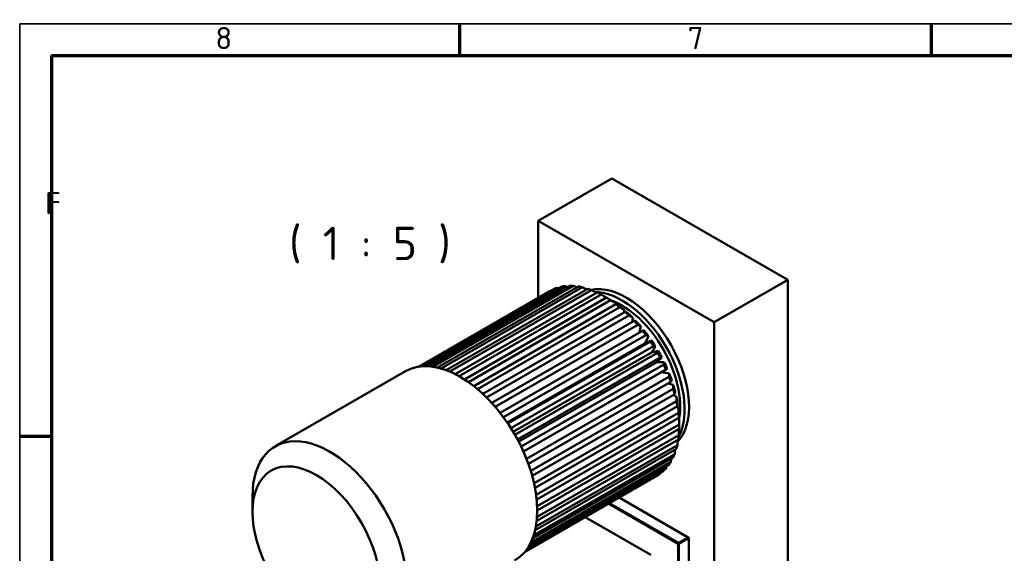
# Model space of a CAD drawing. Header units: millimetres. Extents: x 10 to 1178, y 10 to 831.
# Tile 4 of 8: x 10 to 320, y 663 to 831. Entities that reach past the tile are written whole.
import ezdxf

# ---------------------------------------------------------------- set-up
doc = ezdxf.new("R2010")
doc.units = ezdxf.units.MM
doc.header["$LTSCALE"] = 2
doc.layers.get('0').update_dxf_attribs({"lineweight": 25})
for name, color, linetype, lineweight in [('Rahmen (ISO)', 7, 'Continuous', 70), ('Sichtbar (ISO)', 7, 'Continuous', 50), ('Symbol (ISO)', 7, 'Continuous', 25)]:
    doc.layers.add(name, color=color, linetype=linetype, lineweight=lineweight)
doc.styles.add('Bezeichnungstext (DIN)', font='isocpeur.ttf')
doc.styles.add('Notiztext (DIN)', font='isocpeur.ttf')

# ---------------------------------------------------------------- blocks, each defined once
blk = doc.blocks.new('Ränder Hagen+Goebel Rahmen')
at = {"layer": 'Rahmen (ISO)', "linetype": 'Continuous', "lineweight": 35}
for q in [(5, 5), (589, 415)]:
    blk.add_line((5, 415), q, dxfattribs=at)
at = {"layer": 'Rahmen (ISO)'}
for p, q in [((74.25, 410), (74.25, 415)), ((148.5, 410), (148.5, 415)), ((10, 410), (584, 410)), ((10, 410), (10, 10)), ((10, 350), (5, 350))]:
    blk.add_line(p, q, dxfattribs=at)
at = {"layer": 'Symbol (ISO)', "char_height": 3.5, "style": 'Notiztext (DIN)'}
for s, insert, attachment_point in [('8', (37.125, 411), 8), ('7', (111.375, 411), 8), ('F', (9, 385), 7)]:
    blk.add_mtext(s, dxfattribs=dict(at, insert=insert, attachment_point=attachment_point))

msp = doc.modelspace()

# ---------------------------------------------------------------- linework, layer by layer
at = {"layer": 'Sichtbar (ISO)'}
for p, q in [((196.4055, 781.271), (173.2124, 767.915)), ((196.4055, 781.271), (251.8427, 749.3469)), ((173.2124, 743.696), (173.2124, 767.915)), ((173.2124, 767.915), (228.6496, 735.9909)), ((180.6116, 747.2458), (137.0409, 722.1551)), ((137.8288, 722.1724), (181.6556, 747.4107)), ((183.1879, 747.5022), (139.1018, 722.1147)), ((140.0864, 722.0018), (184.3068, 747.4666)), ((185.9326, 747.2746), (141.5683, 721.727)), ((142.6657, 721.4463), (187.1085, 747.0392)), ((251.8427, 749.3469), (228.6496, 735.9909)), ((251.8427, 749.3469), (251.8427, 608.7288)), ((135.5351, 721.999), (176.9696, 745.8596)), ((178.2443, 746.5095), (135.7339, 722.0295)), ((136.1503, 722.0832), (179.197, 746.8721)), ((188.8022, 746.5667), (144.2712, 720.923)), ((145.4358, 720.4626), (190.0168, 746.1351)), ((191.7516, 745.3895), (147.1127, 719.6837)), ((148.3131, 719.0434), (192.9856, 744.7686)), ((176.9696, 745.8596), (177.0646, 745.8302)), ((179.197, 746.8721), (179.666, 746.7013)), ((194.7342, 743.7617), (150.022, 718.0136)), ((151.2325, 717.1997), (195.9683, 742.9613)), ((197.7031, 741.7089), (152.9394, 715.9312)), ((154.1374, 714.9544), (198.9177, 740.7416)), ((194.7114, 743.7789), (194.7161, 743.7513)), ((197.5154, 742.0421), (197.5478, 741.6195)), ((200.6113, 739.2635), (155.8114, 713.4649)), ((156.9757, 712.3393), (201.7873, 738.1445)), ((200.2842, 739.9202), (200.2591, 739.0606)), ((203.4131, 736.464), (158.588, 710.6509)), ((159.6989, 709.3935), (204.5319, 735.2111)), ((202.9739, 737.4468), (202.7702, 736.0938)), ((205.5421, 734.6608), (204.9687, 732.7239)), ((228.6496, 735.9909), (228.6496, 595.3728)), ((206.0642, 733.3547), (161.2225, 707.5321)), ((162.2618, 706.1621), (207.1082, 731.9875)), ((207.9485, 731.6063), (206.9117, 729.4464)), ((206.9117, 729.4464), (163.4821, 704.437)), ((208.5229, 729.9845), (163.6717, 704.1565)), ((164.6225, 702.6954), (209.4756, 728.5246)), ((206.9117, 729.4464), (208.8591, 730.317)), ((208.8275, 726.5108), (165.3661, 701.483)), ((210.7503, 726.4066), (165.8962, 700.5769)), ((210.155, 728.3312), (208.8275, 726.5108)), ((208.8275, 726.5108), (210.9754, 726.9679)), ((166.7432, 699.0477), (211.5967, 724.877)), ((210.5295, 723.4351), (167.0778, 698.4129)), ((212.7113, 722.6774), (167.8605, 696.8496)), ((212.1267, 724.8875), (210.5295, 723.4351)), ((210.5295, 723.4351), (212.8442, 723.4716)), ((131.4384, 720.5641), (90.4262, 696.9468)), ((168.5905, 695.2763), (213.4381, 721.1023)), ((211.991, 720.2678), (168.591, 695.2754)), ((213.8328, 721.3292), (211.991, 720.2678)), ((211.991, 720.2678), (214.4358, 719.8831)), ((213.4381, 721.1023), (213.8328, 721.3292)), ((214.375, 718.8558), (169.534, 693.0336)), ((170.1358, 691.4413), (214.9707, 717.26)), ((214.1145, 716.767), (215.7253, 716.2591)), ((215.7152, 715.002), (170.8912, 689.1895)), ((171.3559, 687.6037), (216.1704, 713.4106)), ((215.6787, 713.1275), (216.6923, 712.6566)), ((216.7107, 711.1767), (171.9125, 685.3791)), ((172.2338, 683.8253), (217.0182, 709.6149)), ((217.3459, 707.4404), (172.5846, 681.6641)), ((216.7675, 709.4706), (217.3214, 709.1326)), ((172.7591, 680.1677), (217.5009, 705.9328)), ((217.6107, 703.8518), (172.9018, 678.1057)), ((217.4161, 705.884), (217.6029, 705.7426)), ((217.6187, 704.7612), (217.6187, 703.1324)), ((217.5009, 700.4677), (172.8669, 674.7647)), ((172.9295, 676.6921), (217.6107, 702.4222)), ((172.7523, 673.4589), (217.3459, 699.1387)), ((216.1704, 694.5222), (171.8179, 668.9813)), ((172.2484, 670.5297), (216.7107, 696.1338)), ((217.0182, 697.3414), (172.4946, 671.702)), ((214.9707, 692.0546), (170.905, 666.6788)), ((171.4625, 667.9717), (215.7152, 693.4551)), ((211.5967, 688.3235), (169.1706, 663.8919)), ((169.5412, 664.3794), (212.7113, 689.2394)), ((213.4381, 689.9774), (169.9075, 664.9098)), ((170.4883, 665.8722), (214.375, 691.1448)), ((211.6591, 688.6335), (211.5967, 688.3235)), ((169.0691, 663.7662), (210.7503, 687.7688)), ((83.2684, 676.2575), (83.2684, 681.1438)), ((195.3395, 678.8943), (217.251, 666.2762)), ((217.3924, 666.5212), (195.6229, 679.0575)), ((198.6776, 680.8166), (220.4471, 668.2803)), ((187.9576, 674.6433), (208.6243, 662.7422)), ((217.251, 666.2762), (217.3924, 666.5212)), ((220.4471, 668.2803), (217.3924, 666.5212)), ((217.5339, 666.2762), (217.3924, 666.5212)), ((217.5339, 666.2762), (220.5886, 668.0353)), ((220.5886, 668.1982), (220.4471, 668.2803)), ((220.5886, 668.0353), (220.4471, 668.2803)), ((220.5886, 668.0353), (220.5886, 668.1982)), ((220.5886, 668.0353), (220.5886, 607.2098)), ((217.251, 666.2762), (217.5339, 666.2762)), ((217.251, 666.2762), (217.251, 605.4507)), ((217.5339, 605.4507), (217.5339, 666.2762))]:
    msp.add_line(p, q, dxfattribs=at)
at = {"layer": 'Sichtbar (ISO)', "flags": 128}
for points in [[(181.6556, 747.4107), (181.6892, 747.3967), (181.7228, 747.3828), (181.7563, 747.3689), (181.7898, 747.355), (181.8232, 747.3411), (181.8567, 747.3272), (181.8901, 747.3133), (181.9235, 747.2995), (181.9568, 747.2856), (181.9901, 747.2718), (182.0234, 747.258), (182.0567, 747.2441), (182.0899, 747.2303), (182.1231, 747.2166), (182.1563, 747.2028), (182.1894, 747.189), (182.2225, 747.1753), (182.2556, 747.1615), (182.2887, 747.1478), (182.3217, 747.1341), (182.3547, 747.1204), (182.3877, 747.1067), (182.4206, 747.093), (182.4535, 747.0793)], [(184.3068, 747.4666), (184.3527, 747.4454), (184.3986, 747.4242), (184.4444, 747.403), (184.4901, 747.3819), (184.5358, 747.3607), (184.5815, 747.3396), (184.6271, 747.3185), (184.6726, 747.2975), (184.7181, 747.2765), (184.7635, 747.2555), (184.8088, 747.2345), (184.8541, 747.2135), (184.8994, 747.1926), (184.9445, 747.1717), (184.9897, 747.1508), (185.0347, 747.13), (185.0797, 747.1091), (185.1247, 747.0883), (185.1696, 747.0676), (185.2144, 747.0468), (185.2592, 747.0261), (185.3039, 747.0054), (185.3486, 746.9847), (185.3932, 746.9641)], [(187.1085, 747.0392), (187.1654, 747.0105), (187.2222, 746.9818), (187.2789, 746.9532), (187.3355, 746.9246), (187.392, 746.8961), (187.4484, 746.8676), (187.5047, 746.8391), (187.5609, 746.8107), (187.617, 746.7823), (187.673, 746.754), (187.7289, 746.7258), (187.7848, 746.6976), (187.8405, 746.6694), (187.8961, 746.6412), (187.9517, 746.6132), (188.0071, 746.5851), (188.0625, 746.5571), (188.1178, 746.5292), (188.1729, 746.5013), (188.228, 746.4734), (188.283, 746.4456), (188.3379, 746.4178), (188.3927, 746.3901), (188.4474, 746.3624)], [(190.0168, 746.1351), (190.0834, 746.099), (190.1498, 746.063), (190.2161, 746.027), (190.2823, 745.9911), (190.3483, 745.9553), (190.4142, 745.9195), (190.4799, 745.8839), (190.5455, 745.8483), (190.6109, 745.8127), (190.6763, 745.7773), (190.7414, 745.7419), (190.8065, 745.7066), (190.8713, 745.6714), (190.9361, 745.6362), (191.0007, 745.6011), (191.0652, 745.5661), (191.1295, 745.5311), (191.1937, 745.4962), (191.2578, 745.4614), (191.3217, 745.4267), (191.3855, 745.392), (191.4491, 745.3574), (191.5126, 745.3229), (191.576, 745.2884)], [(192.9856, 744.7686), (193.0597, 744.7262), (193.1337, 744.6839), (193.2074, 744.6417), (193.2809, 744.5995), (193.3542, 744.5575), (193.4274, 744.5156), (193.5003, 744.4738), (193.573, 744.4322), (193.6456, 744.3906), (193.718, 744.3491), (193.7901, 744.3077), (193.8621, 744.2664), (193.9339, 744.2252), (194.0055, 744.1842), (194.0769, 744.1432), (194.1482, 744.1023), (194.2192, 744.0616), (194.2901, 744.0209), (194.3607, 743.9803), (194.4312, 743.9398), (194.5015, 743.8995), (194.5717, 743.8592), (194.6416, 743.819), (194.7114, 743.7789)], [(195.8369, 743.1308), (195.7924, 743.1564), (195.7477, 743.182), (195.7029, 743.2077), (195.658, 743.2334), (195.613, 743.2592), (195.5678, 743.2851), (195.5226, 743.311), (195.4772, 743.337), (195.4317, 743.3631), (195.386, 743.3892), (195.3403, 743.4154), (195.2944, 743.4416), (195.2484, 743.4679), (195.2023, 743.4943), (195.1561, 743.5208), (195.1097, 743.5473), (195.0632, 743.5738), (195.0166, 743.6005), (194.9698, 743.6272), (194.923, 743.6539), (194.876, 743.6808), (194.8288, 743.7077), (194.7816, 743.7346), (194.7342, 743.7617)], [(195.9683, 742.9613), (196.0347, 742.9219), (196.101, 742.8826), (196.1671, 742.8434), (196.233, 742.8042), (196.2988, 742.7652), (196.3643, 742.7263), (196.4297, 742.6875), (196.4949, 742.6488), (196.56, 742.6102), (196.6249, 742.5716), (196.6896, 742.5332), (196.7541, 742.4949), (196.8185, 742.4566), (196.8827, 742.4185), (196.9467, 742.3804), (197.0106, 742.3425), (197.0742, 742.3046), (197.1378, 742.2668), (197.2011, 742.2291), (197.2643, 742.1915), (197.3273, 742.154), (197.3902, 742.1166), (197.4529, 742.0793), (197.5154, 742.0421)], [(198.6321, 741.2359), (198.5946, 741.2551), (198.5569, 741.2743), (198.5192, 741.2936), (198.4814, 741.3129), (198.4435, 741.3323), (198.4054, 741.3516), (198.3673, 741.3711), (198.3291, 741.3906), (198.2907, 741.4101), (198.2523, 741.4297), (198.2138, 741.4493), (198.1751, 741.469), (198.1364, 741.4887), (198.0975, 741.5085), (198.0585, 741.5283), (198.0195, 741.5482), (197.9803, 741.5681), (197.941, 741.5881), (197.9016, 741.6081), (197.8621, 741.6281), (197.8225, 741.6483), (197.7828, 741.6684), (197.743, 741.6886), (197.7031, 741.7089)], [(198.9177, 740.7416), (198.9764, 740.7064), (199.0349, 740.6712), (199.0933, 740.6362), (199.1515, 740.6013), (199.2096, 740.5664), (199.2675, 740.5316), (199.3253, 740.497), (199.3829, 740.4624), (199.4403, 740.4278), (199.4976, 740.3934), (199.5548, 740.3591), (199.6118, 740.3248), (199.6686, 740.2906), (199.7253, 740.2566), (199.7819, 740.2226), (199.8383, 740.1886), (199.8945, 740.1548), (199.9506, 740.121), (200.0066, 740.0874), (200.0624, 740.0538), (200.118, 740.0203), (200.1736, 739.9868), (200.2289, 739.9535), (200.2842, 739.9202)], [(201.3743, 738.9688), (201.3435, 738.9808), (201.3126, 738.9927), (201.2817, 739.0048), (201.2506, 739.0168), (201.2195, 739.0289), (201.1882, 739.041), (201.1569, 739.0531), (201.1255, 739.0652), (201.094, 739.0774), (201.0625, 739.0896), (201.0308, 739.1018), (200.9991, 739.1141), (200.9672, 739.1264), (200.9353, 739.1387), (200.9033, 739.1511), (200.8712, 739.1634), (200.8391, 739.1758), (200.8068, 739.1883), (200.7744, 739.2007), (200.742, 739.2132), (200.7095, 739.2257), (200.6768, 739.2383), (200.6441, 739.2509), (200.6113, 739.2635)], [(201.7873, 738.1445), (201.8383, 738.1146), (201.8891, 738.0848), (201.9398, 738.055), (201.9904, 738.0253), (202.0408, 737.9957), (202.0911, 737.9662), (202.1413, 737.9367), (202.1913, 737.9074), (202.2412, 737.878), (202.2909, 737.8488), (202.3406, 737.8196), (202.3901, 737.7905), (202.4394, 737.7615), (202.4887, 737.7325), (202.5378, 737.7037), (202.5867, 737.6748), (202.6356, 737.6461), (202.6843, 737.6174), (202.7329, 737.5888), (202.7813, 737.5603), (202.8296, 737.5318), (202.8778, 737.5034), (202.9259, 737.4751), (202.9739, 737.4468)], [(204.0204, 736.3651), (203.9959, 736.3691), (203.9713, 736.3732), (203.9466, 736.3772), (203.9219, 736.3813), (203.8972, 736.3854), (203.8723, 736.3894), (203.8474, 736.3935), (203.8224, 736.3976), (203.7974, 736.4017), (203.7722, 736.4058), (203.747, 736.4099), (203.7218, 736.414), (203.6964, 736.4182), (203.671, 736.4223), (203.6456, 736.4264), (203.62, 736.4306), (203.5944, 736.4347), (203.5687, 736.4389), (203.543, 736.4431), (203.5171, 736.4472), (203.4912, 736.4514), (203.4653, 736.4556), (203.4392, 736.4598), (203.4131, 736.464)], [(204.5319, 735.2111), (204.5753, 735.1875), (204.6186, 735.164), (204.6618, 735.1405), (204.7048, 735.1171), (204.7478, 735.0938), (204.7906, 735.0705), (204.8333, 735.0472), (204.8759, 735.0241), (204.9184, 735.001), (204.9608, 734.9779), (205.003, 734.9549), (205.0452, 734.9319), (205.0872, 734.9091), (205.1291, 734.8862), (205.1709, 734.8634), (205.2126, 734.8407), (205.2542, 734.818), (205.2956, 734.7954), (205.337, 734.7729), (205.3782, 734.7503), (205.4194, 734.7279), (205.4604, 734.7055), (205.5013, 734.6831), (205.5421, 734.6608)], [(206.5285, 733.4659), (206.5097, 733.4615), (206.491, 733.457), (206.4721, 733.4525), (206.4533, 733.448), (206.4343, 733.4435), (206.4153, 733.4389), (206.3963, 733.4344), (206.3772, 733.4298), (206.3581, 733.4252), (206.3389, 733.4206), (206.3196, 733.416), (206.3003, 733.4114), (206.2809, 733.4067), (206.2615, 733.4021), (206.242, 733.3974), (206.2225, 733.3927), (206.2029, 733.388), (206.1833, 733.3833), (206.1636, 733.3786), (206.1438, 733.3738), (206.124, 733.3691), (206.1041, 733.3643), (206.0842, 733.3595), (206.0642, 733.3547)], [(207.1082, 731.9875), (207.1443, 731.9711), (207.1803, 731.9549), (207.2163, 731.9386), (207.2521, 731.9224), (207.2878, 731.9063), (207.3234, 731.8901), (207.359, 731.874), (207.3944, 731.858), (207.4297, 731.842), (207.465, 731.826), (207.5001, 731.8101), (207.5352, 731.7942), (207.5701, 731.7783), (207.605, 731.7625), (207.6398, 731.7467), (207.6744, 731.7309), (207.709, 731.7152), (207.7435, 731.6996), (207.7779, 731.6839), (207.8122, 731.6683), (207.8464, 731.6527), (207.8805, 731.6372), (207.9146, 731.6217), (207.9485, 731.6063)], [(208.8591, 730.317), (208.8455, 730.3036), (208.8319, 730.2901), (208.8183, 730.2766), (208.8047, 730.2631), (208.791, 730.2495), (208.7772, 730.2359), (208.7634, 730.2223), (208.7496, 730.2086), (208.7358, 730.1949), (208.7219, 730.1811), (208.7079, 730.1674), (208.6939, 730.1535), (208.6799, 730.1397), (208.6658, 730.1257), (208.6517, 730.1118), (208.6376, 730.0978), (208.6234, 730.0838), (208.6092, 730.0697), (208.5949, 730.0556), (208.5806, 730.0415), (208.5662, 730.0273), (208.5518, 730.0131), (208.5373, 729.9988), (208.5229, 729.9845)], [(209.4756, 728.5246), (209.5048, 728.5163), (209.5339, 728.5081), (209.563, 728.4999), (209.592, 728.4917), (209.6208, 728.4835), (209.6497, 728.4753), (209.6784, 728.4672), (209.707, 728.459), (209.7356, 728.4509), (209.7641, 728.4428), (209.7925, 728.4347), (209.8209, 728.4267), (209.8491, 728.4186), (209.8773, 728.4106), (209.9054, 728.4026), (209.9335, 728.3946), (209.9614, 728.3866), (209.9893, 728.3787), (210.0171, 728.3707), (210.0448, 728.3628), (210.0725, 728.3549), (210.1, 728.347), (210.1275, 728.3391), (210.155, 728.3312)], [(210.9754, 726.9679), (210.9664, 726.9453), (210.9573, 726.9225), (210.9482, 726.8997), (210.9391, 726.8769), (210.9299, 726.854), (210.9207, 726.831), (210.9115, 726.8079), (210.9023, 726.7848), (210.893, 726.7617), (210.8837, 726.7384), (210.8743, 726.7152), (210.865, 726.6918), (210.8556, 726.6684), (210.8461, 726.6449), (210.8367, 726.6214), (210.8272, 726.5978), (210.8177, 726.5741), (210.8081, 726.5504), (210.7986, 726.5266), (210.789, 726.5027), (210.7793, 726.4788), (210.7697, 726.4548), (210.76, 726.4307), (210.7503, 726.4066)], [(211.5967, 724.877), (211.6195, 724.8775), (211.6422, 724.878), (211.6649, 724.8785), (211.6875, 724.8789), (211.7101, 724.8794), (211.7326, 724.8799), (211.755, 724.8803), (211.7774, 724.8808), (211.7997, 724.8812), (211.8219, 724.8817), (211.8441, 724.8821), (211.8662, 724.8826), (211.8882, 724.883), (211.9102, 724.8834), (211.9321, 724.8838), (211.954, 724.8843), (211.9758, 724.8847), (211.9975, 724.8851), (212.0192, 724.8855), (212.0409, 724.8859), (212.0624, 724.8863), (212.0839, 724.8867), (212.1054, 724.8871), (212.1267, 724.8874)], [(212.8442, 723.4716), (212.8389, 723.4395), (212.8335, 723.4073), (212.8282, 723.3751), (212.8228, 723.3427), (212.8174, 723.3103), (212.812, 723.2778), (212.8066, 723.2452), (212.8011, 723.2125), (212.7957, 723.1797), (212.7902, 723.1468), (212.7847, 723.1139), (212.7791, 723.0808), (212.7736, 723.0477), (212.768, 723.0145), (212.7625, 722.9812), (212.7568, 722.9478), (212.7512, 722.9143), (212.7456, 722.8808), (212.7399, 722.8471), (212.7342, 722.8133), (212.7285, 722.7795), (212.7228, 722.7456), (212.717, 722.7116), (212.7113, 722.6774)], [(214.4358, 719.8831), (214.4335, 719.8416), (214.431, 719.8), (214.4286, 719.7582), (214.4262, 719.7164), (214.4237, 719.6744), (214.4213, 719.6323), (214.4188, 719.5901), (214.4163, 719.5478), (214.4138, 719.5054), (214.4113, 719.4629), (214.4088, 719.4203), (214.4063, 719.3776), (214.4037, 719.3347), (214.4012, 719.2918), (214.3986, 719.2487), (214.3961, 719.2055), (214.3935, 719.1622), (214.3909, 719.1188), (214.3883, 719.0752), (214.3856, 719.0316), (214.383, 718.9878), (214.3803, 718.9439), (214.3777, 718.8999), (214.375, 718.8558)], [(214.9707, 717.26), (214.9826, 717.2795), (214.9944, 717.2989), (215.0062, 717.3182), (215.018, 717.3375), (215.0297, 717.3567), (215.0414, 717.3759), (215.0531, 717.3951), (215.0647, 717.4141), (215.0763, 717.4332), (215.0879, 717.4522), (215.0994, 717.4711), (215.1109, 717.49), (215.1223, 717.5088), (215.1338, 717.5276), (215.1452, 717.5463), (215.1565, 717.565), (215.1678, 717.5836), (215.1791, 717.6022), (215.1903, 717.6207), (215.2016, 717.6391), (215.2127, 717.6576), (215.2239, 717.6759), (215.235, 717.6943), (215.2461, 717.7125)], [(215.7253, 716.2591), (215.725, 716.2083), (215.7246, 716.1573), (215.7243, 716.1062), (215.7239, 716.055), (215.7235, 716.0036), (215.7231, 715.9521), (215.7228, 715.9005), (215.7224, 715.8488), (215.722, 715.7969), (215.7216, 715.7449), (215.7212, 715.6927), (215.7207, 715.6404), (215.7203, 715.588), (215.7199, 715.5354), (215.7194, 715.4827), (215.719, 715.4298), (215.7185, 715.3768), (215.7181, 715.3237), (215.7176, 715.2704), (215.7172, 715.217), (215.7167, 715.1635), (215.7162, 715.1098), (215.7157, 715.0559), (215.7152, 715.002)], [(216.1704, 713.4106), (216.1779, 713.44), (216.1854, 713.4693), (216.1929, 713.4985), (216.2004, 713.5277), (216.2078, 713.5568), (216.2152, 713.5858), (216.2226, 713.6147), (216.23, 713.6435), (216.2373, 713.6723), (216.2446, 713.7009), (216.2519, 713.7295), (216.2591, 713.7581), (216.2664, 713.7865), (216.2736, 713.8149), (216.2808, 713.8432), (216.288, 713.8714), (216.2951, 713.8996), (216.3022, 713.9277), (216.3093, 713.9557), (216.3164, 713.9836), (216.3234, 714.0114), (216.3305, 714.0392), (216.3375, 714.0669), (216.3444, 714.0946)], [(216.6923, 712.6566), (216.6931, 712.5968), (216.6939, 712.5368), (216.6947, 712.4767), (216.6955, 712.4163), (216.6963, 712.3559), (216.6971, 712.2953), (216.6979, 712.2345), (216.6986, 712.1736), (216.6994, 712.1125), (216.7002, 712.0512), (216.701, 711.9898), (216.7017, 711.9283), (216.7025, 711.8665), (216.7033, 711.8046), (216.704, 711.7426), (216.7048, 711.6804), (216.7056, 711.618), (216.7063, 711.5554), (216.7071, 711.4927), (216.7078, 711.4299), (216.7085, 711.3668), (216.7093, 711.3036), (216.71, 711.2402), (216.7107, 711.1767)], [(217.0182, 709.6149), (217.0223, 709.6543), (217.0263, 709.6936), (217.0303, 709.7328), (217.0342, 709.7719), (217.0382, 709.8109), (217.0421, 709.8498), (217.0461, 709.8886), (217.05, 709.9272), (217.0539, 709.9658), (217.0578, 710.0043), (217.0616, 710.0426), (217.0655, 710.0809), (217.0693, 710.1191), (217.0731, 710.1571), (217.0769, 710.1951), (217.0807, 710.233), (217.0845, 710.2707), (217.0883, 710.3084), (217.092, 710.346), (217.0957, 710.3834), (217.0995, 710.4208), (217.1032, 710.4581), (217.1068, 710.4953), (217.1105, 710.5323)], [(217.3214, 709.1326), (217.3225, 709.0642), (217.3235, 708.9956), (217.3246, 708.9268), (217.3256, 708.8578), (217.3267, 708.7887), (217.3277, 708.7194), (217.3287, 708.6499), (217.3298, 708.5802), (217.3308, 708.5103), (217.3318, 708.4403), (217.3328, 708.3701), (217.3339, 708.2997), (217.3349, 708.2291), (217.3359, 708.1583), (217.3369, 708.0874), (217.3379, 708.0162), (217.3389, 707.9449), (217.3399, 707.8734), (217.3409, 707.8017), (217.3419, 707.7298), (217.3429, 707.6577), (217.3439, 707.5855), (217.3449, 707.513), (217.3459, 707.4404)], [(217.5009, 705.9328), (217.5023, 705.9821), (217.5037, 706.0314), (217.5051, 706.0804), (217.5064, 706.1294), (217.5078, 706.1782), (217.5092, 706.2269), (217.5105, 706.2755), (217.5119, 706.3239), (217.5132, 706.3723), (217.5145, 706.4204), (217.5159, 706.4685), (217.5172, 706.5164), (217.5185, 706.5643), (217.5198, 706.6119), (217.521, 706.6595), (217.5223, 706.7069), (217.5236, 706.7543), (217.5248, 706.8014), (217.5261, 706.8485), (217.5273, 706.8955), (217.5286, 706.9423), (217.5298, 706.989), (217.531, 707.0356), (217.5322, 707.082)], [(217.6029, 705.7426), (217.6033, 705.6661), (217.6036, 705.5894), (217.604, 705.5126), (217.6044, 705.4355), (217.6047, 705.3583), (217.6051, 705.2808), (217.6054, 705.2032), (217.6058, 705.1253), (217.6061, 705.0473), (217.6064, 704.969), (217.6068, 704.8906), (217.6071, 704.8119), (217.6074, 704.7331), (217.6077, 704.654), (217.6081, 704.5747), (217.6084, 704.4952), (217.6087, 704.4156), (217.609, 704.3357), (217.6093, 704.2555), (217.6096, 704.1752), (217.6098, 704.0947), (217.6101, 704.014), (217.6104, 703.933), (217.6107, 703.8518)], [(217.5298, 702.3757), (217.5287, 702.2983), (217.5276, 702.2208), (217.5265, 702.1431), (217.5253, 702.0652), (217.5242, 701.9871), (217.523, 701.9089), (217.5218, 701.8304), (217.5207, 701.7518), (217.5195, 701.673), (217.5183, 701.594), (217.5171, 701.5148), (217.5159, 701.4354), (217.5147, 701.3558), (217.5135, 701.276), (217.5122, 701.1961), (217.511, 701.1159), (217.5098, 701.0356), (217.5085, 700.955), (217.5073, 700.8743), (217.506, 700.7934), (217.5047, 700.7123), (217.5034, 700.631), (217.5022, 700.5495), (217.5009, 700.4677)], [(217.0866, 698.9893), (217.0839, 698.9222), (217.0811, 698.8549), (217.0783, 698.7874), (217.0755, 698.7199), (217.0728, 698.6522), (217.07, 698.5844), (217.0672, 698.5164), (217.0643, 698.4484), (217.0615, 698.3802), (217.0587, 698.3118), (217.0559, 698.2434), (217.053, 698.1748), (217.0502, 698.1061), (217.0473, 698.0372), (217.0444, 697.9683), (217.0416, 697.8991), (217.0387, 697.8299), (217.0358, 697.7605), (217.0329, 697.691), (217.03, 697.6214), (217.027, 697.5516), (217.0241, 697.4817), (217.0212, 697.4116), (217.0182, 697.3414)], [(216.2704, 695.8802), (216.2663, 695.8246), (216.2622, 695.7689), (216.2581, 695.7131), (216.254, 695.6572), (216.2499, 695.6012), (216.2458, 695.5452), (216.2417, 695.4891), (216.2375, 695.4329), (216.2334, 695.3766), (216.2292, 695.3202), (216.2251, 695.2638), (216.2209, 695.2072), (216.2168, 695.1506), (216.2126, 695.0939), (216.2084, 695.0371), (216.2042, 694.9802), (216.2, 694.9233), (216.1958, 694.8663), (216.1916, 694.8091), (216.1874, 694.7519), (216.1831, 694.6946), (216.1789, 694.6372), (216.1747, 694.5798), (216.1704, 694.5222)], [(215.086, 693.0928), (215.0812, 693.0501), (215.0765, 693.0073), (215.0718, 692.9645), (215.067, 692.9216), (215.0622, 692.8787), (215.0575, 692.8357), (215.0527, 692.7927), (215.0479, 692.7497), (215.0431, 692.7066), (215.0384, 692.6634), (215.0336, 692.6203), (215.0288, 692.577), (215.024, 692.5337), (215.0191, 692.4904), (215.0143, 692.447), (215.0095, 692.4036), (215.0047, 692.3602), (214.9998, 692.3166), (214.995, 692.2731), (214.9902, 692.2295), (214.9853, 692.1858), (214.9804, 692.1421), (214.9756, 692.0984), (214.9707, 692.0546)], [(213.5439, 690.6662), (213.5395, 690.6377), (213.5351, 690.6092), (213.5308, 690.5807), (213.5264, 690.5522), (213.522, 690.5236), (213.5176, 690.4951), (213.5132, 690.4665), (213.5088, 690.4379), (213.5044, 690.4092), (213.5, 690.3806), (213.4956, 690.3519), (213.4912, 690.3232), (213.4868, 690.2945), (213.4824, 690.2658), (213.478, 690.237), (213.4736, 690.2083), (213.4691, 690.1795), (213.4647, 690.1507), (213.4603, 690.1219), (213.4558, 690.093), (213.4514, 690.0641), (213.447, 690.0352), (213.4425, 690.0063), (213.4381, 689.9774)]]:
    msp.add_lwpolyline(points, dxfattribs=at)
at = {"layer": 'Sichtbar (ISO)'}
for centre, major_axis, start_param, end_param in [((193.8599, 716.8142), (-16.7675, 29.1172), 6.03918294, 6.09123212), ((193.8599, 716.8142), (-16.7675, 29.1172), 5.91351924, 5.96556841), ((193.8599, 716.8142), (-16.7675, 29.1172), 5.78785553, 5.83990471), ((200.931, 720.8861), (13.9729, -24.2643), 0.16855902, 2.95616382), ((193.8599, 716.8142), (-16.7675, 29.1172), 6.16484665, 6.21689582), ((193.8599, 716.8142), (-16.7675, 29.1172), 5.66219182, 5.714241), ((199.5168, 720.0717), (13.9729, -24.2643), 0.35104907, 2.80709014), ((193.8599, 716.8142), (-16.7675, 29.1172), 5.53652812, 5.58857729), ((193.8599, 716.8142), (-16.7675, 29.1172), 5.41086441, 5.46291359), ((195.2741, 717.6286), (-15.7694, 27.384), 5.39924584, 5.47453216), ((199.5168, 720.0717), (-12.9748, 22.5312), 3.74386156, 5.67718078), ((193.8599, 716.8142), (-16.7675, 29.1172), 5.2852007, 5.33724988), ((195.2741, 717.6286), (-15.7694, 27.384), 5.27358213, 5.34886845), ((193.8599, 716.8142), (-16.7675, 29.1172), 5.159537, 5.21158618), ((195.2741, 717.6286), (-15.7694, 27.384), 5.14791843, 5.22320475), ((193.8599, 716.8142), (-16.7675, 29.1172), 5.03387329, 5.08592247), ((195.2741, 717.6286), (-15.7694, 27.384), 5.02225472, 5.09754104), ((193.8599, 716.8142), (-16.7675, 29.1172), 4.90820959, 4.96025876), ((195.2741, 717.6286), (-15.7694, 27.384), 4.89659101, 4.97187734), ((193.8599, 716.8142), (-16.7675, 29.1172), 4.78254588, 4.83459506), ((195.2741, 717.6286), (-15.7694, 27.384), 4.77092731, 4.84621363), ((148.6051, 690.7537), (17.1667, -29.8105), 0, 3.14159265), ((193.8599, 716.8142), (-16.7675, 29.1172), 4.65688217, 4.70893135), ((195.2741, 717.6286), (-15.7694, 27.384), 4.6452636, 4.72054992), ((193.8599, 716.8142), (-16.7675, 29.1172), 4.53121847, 4.58326764), ((195.2741, 717.6286), (-15.7694, 27.384), 4.51959989, 4.59488622), ((195.2741, 717.6286), (-15.7694, 27.384), 4.39393619, 4.46922251), ((193.8599, 716.8142), (-16.7675, 29.1172), 4.40555476, 4.45760394), ((195.2741, 717.6286), (-15.7694, 27.384), 4.26827248, 4.34355881), ((193.8599, 716.8142), (-16.7675, 29.1172), 4.27989106, 4.33194023), ((195.2741, 717.6286), (-15.7694, 27.384), 4.14260878, 4.2178951), ((193.8599, 716.8142), (-16.7675, 29.1172), 4.15422735, 4.20627653), ((195.2741, 717.6286), (-15.7694, 27.384), 4.01694507, 4.09223139), ((193.8599, 716.8142), (-16.7675, 29.1172), 4.02856364, 4.08061282), ((195.2741, 717.6286), (-15.7694, 27.384), 3.92892453, 3.96656769), ((193.8599, 716.8142), (-16.7675, 29.1172), 3.90289994, 3.95494911), ((193.8599, 716.8142), (-16.7675, 29.1172), 3.77723623, 3.82928541), ((107.5929, 667.1363), (17.1667, -29.8105), 5.49585344, 10.21210983), ((193.8599, 716.8142), (16.7675, -29.1172), 0.38431616, 0.43636534), ((193.8599, 716.8142), (-16.7675, 29.1172), 3.65157252, 3.7036217), ((193.8599, 716.8142), (16.7675, -29.1172), 0.25865246, 0.31070164), ((193.8599, 716.8142), (16.7675, -29.1172), 0.00732505, 0.05937422), ((193.8599, 716.8142), (16.7675, -29.1172), 0.13298875, 0.18503793)]:
    msp.add_ellipse(centre, major_axis=major_axis, ratio=0.57809312, start_param=start_param, end_param=end_param, dxfattribs=at)
msp.add_ellipse((103.3503, 664.6931), major_axis=(-14.1725, 24.611), ratio=0.57809312, dxfattribs=at)

# ---------------------------------------------------------------- block references
at = {"xscale": 2, "yscale": 2, "zscale": 2}
msp.add_blockref('Ränder Hagen+Goebel Rahmen', (0, 0), dxfattribs=at)

# ---------------------------------------------------------------- texts
at = {"layer": 'Symbol (ISO)', "insert": (81.4303, 754.5556), "char_height": 10.5, "attachment_point": 7, "style": 'Bezeichnungstext (DIN)'}
msp.add_mtext('  ( 1 : 5 )', dxfattribs=at)

doc.saveas('drawing.dxf')
